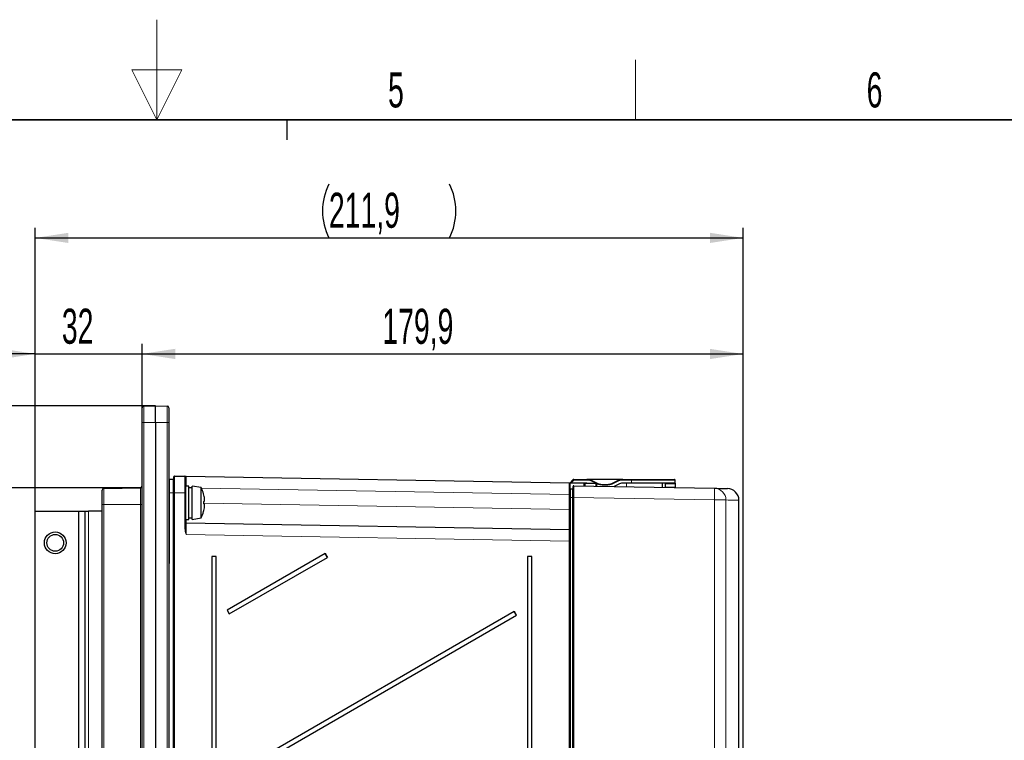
# Model space of a CAD drawing. Header units: millimetres. Extents: x 5 to 418, y 2 to 292.
# Tile 51 of 54: x 203 to 302, y 221 to 292. Entities that reach past the tile are written whole.
import ezdxf

# ---------------------------------------------------------------- set-up
doc = ezdxf.new("R2010")
doc.units = ezdxf.units.MM
doc.layers.add('SLD-0', color=7, linetype='Continuous')
doc.styles.add('SLDTEXTSTYLE0', font='TXT', dxfattribs={"width": 0.605})
doc.dimstyles.new('SLDDIMSTYLE0', dxfattribs={"dimtxt": 3.5, "dimasz": 3.302, "dimexe": 0, "dimexo": 0.0625, "dimgap": 0.875, "dimtad": 1, "dimlfac": 3, "dimrnd": 1e-09, "dimzin": 12, "dimdsep": 46, "dimtxsty": 'SLDTEXTSTYLE0', "dimsah": 1, "dimcen": 0.09, "dimadec": 0, "dimazin": 3, "dimtfac": 1, "dimtofl": 0, "dimtmove": 0, "dimatfit": 3, "dimfxl": 1, "dimfrac": 2, "dimtolj": 1, "dimtzin": 12, "dimarcsym": 0})
doc.dimstyles.new('SLDDIMSTYLE1', dxfattribs={"dimtxt": 3.5, "dimasz": 3.302, "dimexe": 0, "dimexo": 0.0625, "dimgap": 0.875, "dimtad": 1, "dimlfac": 3, "dimrnd": 1e-09, "dimzin": 12, "dimdsep": 46, "dimtxsty": 'SLDTEXTSTYLE0', "dimsah": 1, "dimcen": 0.09, "dimadec": 0, "dimazin": 3, "dimtfac": 1, "dimtmove": 0, "dimatfit": 0, "dimfxl": 1, "dimfrac": 2, "dimtolj": 1, "dimtzin": 12, "dimarcsym": 0})
doc.dimstyles.new('SLDDIMSTYLE2', dxfattribs={"dimtxt": 3.5, "dimasz": 3.302, "dimexe": 0, "dimexo": 0.0625, "dimgap": 0.875, "dimtad": 1, "dimdec": 1, "dimlfac": 3, "dimrnd": 1e-09, "dimzin": 12, "dimdsep": 46, "dimtxsty": 'SLDTEXTSTYLE0', "dimsah": 1, "dimcen": 0.09, "dimadec": 0, "dimazin": 3, "dimtfac": 1, "dimtmove": 0, "dimatfit": 0, "dimfxl": 1, "dimfrac": 2, "dimtolj": 1, "dimtzin": 12, "dimarcsym": 0})
doc.dimstyles.new('SLDDIMSTYLE3', dxfattribs={"dimtxt": 3.5, "dimasz": 3.302, "dimexe": 0, "dimexo": 0.0625, "dimgap": 0.875, "dimtad": 1, "dimdec": 1, "dimlfac": 3, "dimrnd": 1e-09, "dimzin": 12, "dimdsep": 46, "dimtxsty": 'SLDTEXTSTYLE0', "dimsah": 1, "dimcen": 0.09, "dimadec": 0, "dimazin": 3, "dimtfac": 1, "dimtofl": 0, "dimtmove": 0, "dimatfit": 3, "dimfxl": 1, "dimfrac": 2, "dimtolj": 1, "dimtzin": 12, "dimarcsym": 0})

# ---------------------------------------------------------------- blocks, each defined once
blk = doc.blocks.new('_D_1')
at = {"layer": 'SLD-0', "color": 7}
for p, q in [((204.862, 243.458), (204.862, 271.722)), ((275.496, 217.791), (275.496, 271.722)), ((204.862, 270.722), (275.496, 270.722))]:
    blk.add_line(p, q, dxfattribs=at)
for centre, start, end in [((239.535, 273.408), 153.43495, 206.56505), ((240.823, 273.408), 333.43495, 26.56505)]:
    blk.add_arc(centre, 6.006, start, end, dxfattribs=at)
for points in [[(204.862, 270.722), (208.164, 270.214), (208.164, 271.23)], [(275.496, 270.722), (272.194, 271.23), (272.194, 270.214)]]:
    blk.add_solid(points, dxfattribs=at)
at = {"layer": 'SLD-0', "color": 7, "insert": (234.163, 275.234), "char_height": 3.5, "attachment_point": 1, "style": 'SLDTEXTSTYLE0'}
blk.add_mtext('211,9', dxfattribs=at)
blk = doc.blocks.new('_D_2')
at = {"layer": 'SLD-0', "color": 7}
for p, q in [((215.529, 252.291), (215.529, 260.139)), ((275.496, 217.791), (275.496, 260.139)), ((215.529, 259.139), (275.496, 259.139))]:
    blk.add_line(p, q, dxfattribs=at)
for points in [[(215.529, 259.139), (218.831, 258.631), (218.831, 259.647)], [(275.496, 259.139), (272.194, 259.647), (272.194, 258.631)]]:
    blk.add_solid(points, dxfattribs=at)
at = {"layer": 'SLD-0', "color": 7, "insert": (239.497, 263.65), "char_height": 3.5, "attachment_point": 1, "style": 'SLDTEXTSTYLE0'}
blk.add_mtext('179,9', dxfattribs=at)
blk = doc.blocks.new('_D_3')
at = {"layer": 'SLD-0', "color": 7}
for p, q in [((204.862, 243.458), (204.862, 260.147)), ((215.529, 253.771), (215.529, 260.147)), ((204.862, 259.147), (198.512, 259.147)), ((204.862, 259.147), (215.529, 259.147)), ((215.529, 259.147), (221.879, 259.147))]:
    blk.add_line(p, q, dxfattribs=at)
for points in [[(204.862, 259.147), (201.56, 259.655), (201.56, 258.639)], [(215.529, 259.147), (218.831, 258.639), (218.831, 259.655)]]:
    blk.add_solid(points, dxfattribs=at)
at = {"layer": 'SLD-0', "color": 7, "insert": (207.522, 263.659), "char_height": 3.5, "attachment_point": 1, "style": 'SLDTEXTSTYLE0'}
blk.add_mtext('32', dxfattribs=at)
blk = doc.blocks.new('_D_4')
at = {"layer": 'SLD-0', "color": 7}
for p, q in [((192.949, 253.958), (192.949, 267.985)), ((216.862, 253.958), (191.949, 253.958)), ((192.949, 245.789), (192.949, 253.958)), ((215.365, 245.789), (191.949, 245.789)), ((192.949, 245.789), (192.949, 239.439))]:
    blk.add_line(p, q, dxfattribs=at)
for points in [[(192.949, 253.958), (193.457, 257.26), (192.441, 257.26)], [(192.949, 245.789), (192.441, 242.487), (193.457, 242.487)]]:
    blk.add_solid(points, dxfattribs=at)
at = {"layer": 'SLD-0', "color": 7, "insert": (188.438, 258.627), "char_height": 3.5, "attachment_point": 1, "rotation": 90, "style": 'SLDTEXTSTYLE0'}
blk.add_mtext('24,5', dxfattribs=at)
blk = doc.blocks.new('_D_5')
at = {"layer": 'SLD-0', "color": 7}
for p, q in [((215.365, 245.789), (191.822, 245.789)), ((192.822, 245.789), (192.822, 109.125)), ((204.862, 109.125), (191.822, 109.125))]:
    blk.add_line(p, q, dxfattribs=at)
for points in [[(192.822, 245.789), (192.314, 242.487), (193.33, 242.487)], [(192.822, 109.125), (193.33, 112.427), (192.314, 112.427)]]:
    blk.add_solid(points, dxfattribs=at)
at = {"layer": 'SLD-0', "color": 7, "insert": (188.311, 173.446), "char_height": 3.5, "attachment_point": 1, "rotation": 90, "style": 'SLDTEXTSTYLE0'}
blk.add_mtext('410', dxfattribs=at)
blk = doc.blocks.new('_D_6')
at = {"layer": 'SLD-0', "color": 7}
for p, q in [((216.862, 253.958), (178.404, 253.958)), ((179.404, 253.958), (179.404, 78.791)), ((204.129, 78.791), (178.404, 78.791))]:
    blk.add_line(p, q, dxfattribs=at)
for centre, start, end in [((176.719, 167.019), 63.43495, 116.56505), ((176.719, 165.731), 243.43495, 296.56505)]:
    blk.add_arc(centre, 6.006, start, end, dxfattribs=at)
for points in [[(179.404, 253.958), (178.896, 250.656), (179.912, 250.656)], [(179.404, 78.791), (179.912, 82.093), (178.896, 82.093)]]:
    blk.add_solid(points, dxfattribs=at)
at = {"layer": 'SLD-0', "color": 7, "insert": (174.893, 160.359), "char_height": 3.5, "attachment_point": 1, "rotation": 90, "style": 'SLDTEXTSTYLE0'}
blk.add_mtext('525,5', dxfattribs=at)

msp = doc.modelspace()

# ---------------------------------------------------------------- linework, layer by layer
at = {"color": 7, "linetype": 'Continuous', "lineweight": 25}
for p, q in [((215.5291, 252.2914), (215.5291, 253.771)), ((215.6929, 253.9376), (216.8624, 253.9581)), ((216.8624, 252.2914), (216.8624, 253.9581)), ((216.8624, 253.9581), (218.032, 253.9376)), ((218.1958, 253.771), (218.1958, 252.2914)), ((215.5291, 82.2914), (215.5291, 252.2914)), ((216.8624, 252.2914), (216.8624, 82.2914)), ((218.1958, 252.2914), (218.1958, 82.2914)), ((218.6291, 246.6247), (218.2624, 246.6247)), ((218.6958, 245.2905), (218.6958, 246.8902)), ((218.7636, 246.9569), (219.7969, 246.9388)), ((219.8624, 246.8722), (219.8624, 245.2724)), ((219.9279, 246.9365), (258.1303, 246.2697)), ((258.1958, 246.2577), (258.5429, 246.6049)), ((258.5901, 246.6244), (259.8998, 246.6244)), ((263.4918, 246.6244), (259.8998, 246.6244)), ((263.4918, 246.6244), (264.3624, 246.6244)), ((264.3624, 246.6244), (268.6291, 246.6244)), ((211.6929, 245.7244), (215.3653, 245.7885)), ((220.1958, 245.9581), (219.8624, 245.9581)), ((220.1958, 244.2914), (220.1958, 245.9581)), ((220.5124, 245.7914), (220.1958, 245.7914)), ((221.4191, 245.7982), (220.5124, 245.9581)), ((220.5124, 244.2914), (220.5124, 245.9581)), ((221.4191, 244.2914), (221.4191, 245.7982)), ((258.2901, 246.2577), (258.1958, 246.2577)), ((258.1958, 246.2031), (258.1958, 246.2577)), ((258.1958, 246.2031), (258.1958, 245.5962)), ((258.1958, 244.825), (258.1958, 245.5962)), ((258.4613, 245.6593), (258.2636, 245.6628)), ((259.8185, 246.2577), (258.2901, 246.2577)), ((258.5291, 244.8178), (258.5291, 245.9176)), ((258.597, 245.9843), (272.6336, 245.7344)), ((259.5992, 246.1902), (259.5972, 245.9665)), ((259.667, 246.2569), (259.7155, 246.2569)), ((259.7155, 246.2569), (260.7969, 246.238)), ((260.3224, 246.5307), (260.9928, 246.2181)), ((260.8624, 246.1713), (260.8624, 245.944)), ((261.4154, 246.1244), (261.9761, 246.1244)), ((262.3987, 246.2181), (263.0691, 246.5307)), ((263.1504, 246.164), (262.6117, 245.9128)), ((264.3624, 246.2577), (263.5731, 246.2577)), ((268.6958, 246.2577), (264.3624, 246.2577)), ((267.4624, 245.8265), (267.4624, 246.2577)), ((267.6958, 246.2577), (267.6974, 246.164)), ((267.6974, 246.164), (267.7029, 245.8514)), ((267.7029, 245.8514), (267.7034, 245.8222)), ((268.6958, 246.2577), (268.6958, 246.5577)), ((268.6958, 246.2577), (268.6958, 246.164)), ((268.6958, 246.164), (268.6958, 245.8514)), ((268.6958, 245.8514), (268.6958, 245.8045)), ((211.5291, 244.1247), (211.5291, 245.5578)), ((218.6958, 89.7774), (218.6958, 245.2905)), ((219.8624, 245.2724), (219.8624, 241.6768)), ((221.6576, 245.1755), (221.6596, 245.176)), ((258.1958, 241.2422), (258.1958, 244.825)), ((258.5291, 113.4036), (258.5291, 244.8178)), ((211.5291, 109.4581), (211.5291, 244.1247)), ((220.1958, 242.6247), (220.1958, 244.2914)), ((220.5124, 242.6247), (220.5124, 244.2914)), ((221.4191, 242.7846), (221.4191, 244.2914)), ((221.6708, 244.4124), (221.7593, 244.4361)), ((221.7593, 244.1467), (221.6708, 244.1704)), ((275.0716, 218.8355), (275.0716, 244.5449)), ((204.8624, 109.1247), (204.8624, 243.4581)), ((204.8624, 243.4581), (209.1958, 243.4581)), ((209.1958, 243.4581), (209.1958, 109.1247)), ((209.1958, 243.4581), (209.8624, 243.4581)), ((209.8624, 109.1247), (209.8624, 243.4581)), ((209.8624, 243.4581), (210.1958, 243.4581)), ((211.5291, 243.4581), (210.1958, 243.4581)), ((220.1958, 242.7914), (220.5124, 242.7914)), ((220.5124, 242.6247), (221.4191, 242.7846)), ((221.6596, 243.4067), (221.6576, 243.4073)), ((219.8624, 242.6247), (220.1958, 242.6247)), ((219.9279, 242.2902), (258.1303, 241.6234)), ((258.1958, 241.2422), (258.1958, 240.4569)), ((258.1958, 240.4569), (258.1958, 113.6957)), ((222.4708, 238.9247), (222.4708, 93.2914)), ((222.9117, 238.9247), (222.4708, 238.9247)), ((222.9117, 93.2914), (222.9117, 238.9247)), ((233.7933, 239.2126), (224.0116, 233.5651)), ((224.2282, 233.1898), (234.01, 238.8373)), ((234.01, 238.8373), (233.7933, 239.2126)), ((253.9708, 238.9247), (253.9708, 114.0581)), ((254.4117, 238.9247), (253.9708, 238.9247)), ((254.4117, 114.0581), (254.4117, 238.9247)), ((224.0116, 233.5651), (224.2282, 233.1898)), ((252.6544, 233.4366), (224.0116, 216.8996)), ((224.2282, 216.5243), (252.871, 233.0613)), ((252.871, 233.0613), (252.6544, 233.4366))]:
    msp.add_line(p, q, dxfattribs=at)
at = {"color": 7, "linetype": 'Continuous', "lineweight": 18}
for p, q in [((215.6929, 253.9376), (215.6929, 252.2914)), ((218.032, 252.2914), (218.032, 253.9376)), ((215.5291, 252.2914), (215.6929, 252.2914)), ((216.8624, 252.2914), (215.6929, 252.2914)), ((215.6929, 252.2914), (215.6929, 82.2914)), ((218.032, 252.2914), (216.8624, 252.2914)), ((218.032, 82.2914), (218.032, 252.2914)), ((218.1958, 252.2914), (218.032, 252.2914)), ((218.2624, 246.6247), (218.2624, 245.2914)), ((218.6291, 245.2914), (218.6291, 246.6247)), ((258.5429, 246.6049), (258.5901, 246.5577)), ((258.5901, 246.5577), (258.5901, 246.6244)), ((259.8998, 246.5577), (259.8998, 246.6244)), ((263.4918, 246.5577), (263.4918, 246.6244)), ((264.3624, 246.5577), (264.3624, 246.6244)), ((211.6929, 245.7244), (211.6929, 244.1247)), ((215.3653, 244.1247), (215.3653, 245.7885)), ((258.1303, 245.1032), (221.4462, 245.7436)), ((258.2636, 245.6628), (258.2636, 244.825)), ((258.5901, 246.5577), (258.2901, 246.2577)), ((258.4613, 244.825), (258.4613, 245.6593)), ((259.8998, 246.5577), (258.5901, 246.5577)), ((259.6477, 246.1902), (259.5992, 246.1902)), ((259.6496, 245.9656), (259.6477, 246.1902)), ((259.716, 246.2373), (259.7184, 245.9643)), ((260.7974, 246.2185), (259.716, 246.2373)), ((260.2942, 246.4703), (260.3224, 246.5307)), ((260.7922, 246.2381), (260.2942, 246.4703)), ((260.7974, 245.9451), (260.7974, 246.2185)), ((260.9646, 246.1577), (260.8489, 246.2116)), ((260.9646, 246.1577), (260.9928, 246.2181)), ((261.4154, 246.0577), (261.4154, 246.1244)), ((261.9761, 246.0577), (261.4154, 246.0577)), ((261.9761, 246.0577), (261.9761, 246.1244)), ((262.4269, 246.1577), (262.3987, 246.2181)), ((263.0973, 246.4703), (262.4269, 246.1577)), ((263.0973, 246.4703), (263.0691, 246.5307)), ((264.3624, 246.5577), (263.4918, 246.5577)), ((263.8624, 245.8906), (263.8624, 246.2577)), ((268.6958, 246.5577), (264.3624, 246.5577)), ((264.3624, 246.2577), (264.3624, 246.5577)), ((267.6974, 246.164), (268.6958, 246.164)), ((267.7029, 245.8514), (268.6958, 245.8514)), ((218.2624, 245.2914), (218.1958, 245.2914)), ((218.2624, 245.2914), (218.2624, 238.2638)), ((218.6291, 245.2914), (218.2624, 245.2914)), ((218.6958, 245.2914), (218.6291, 245.2914)), ((218.6291, 89.5221), (218.6291, 245.2914)), ((218.6958, 245.2905), (218.7636, 245.2905)), ((218.7636, 245.2905), (218.7636, 89.7774)), ((219.797, 245.2724), (218.7636, 245.2905)), ((219.797, 241.6768), (219.797, 245.2724)), ((219.8624, 245.2724), (219.797, 245.2724)), ((258.1303, 243.6231), (258.1303, 245.1032)), ((258.1303, 245.1032), (258.1958, 245.1032)), ((258.2636, 244.825), (258.2636, 114.3184)), ((258.4613, 244.825), (258.2636, 244.825)), ((258.4613, 244.825), (258.5291, 244.825)), ((258.4613, 114.3184), (258.4613, 244.825)), ((258.5291, 244.8178), (258.597, 244.8178)), ((258.597, 244.8178), (258.597, 113.4036)), ((272.6335, 244.5679), (258.597, 244.8178)), ((211.5291, 244.1247), (211.6929, 244.1247)), ((215.3653, 244.1247), (211.6929, 244.1247)), ((211.6929, 244.1247), (211.6929, 109.4581)), ((215.3653, 244.1247), (215.5291, 244.1247)), ((215.3653, 109.4581), (215.3653, 244.1247)), ((221.6728, 244.2595), (258.1303, 243.6231)), ((258.1303, 243.6231), (258.1958, 243.6231)), ((272.6335, 213.2477), (272.6335, 244.5679)), ((273.7749, 244.5679), (272.6335, 244.5679)), ((273.7749, 244.5679), (273.7749, 213.2145)), ((210.1958, 243.4581), (210.1958, 109.1247)), ((219.797, 241.6768), (219.8624, 241.6768)), ((258.1303, 240.4569), (219.9279, 241.1238)), ((258.1303, 113.6957), (258.1303, 240.4569)), ((258.1303, 240.4569), (258.1958, 240.4569)), ((218.1958, 238.319), (218.2624, 238.2638)), ((218.2624, 238.2638), (218.1958, 238.27)), ((218.2624, 238.2638), (218.1958, 238.1971))]:
    msp.add_line(p, q, dxfattribs=at)
at = {"color": 7, "linetype": 'Continuous', "lineweight": 25, "flags": 128}
msp.add_lwpolyline([(259.9107, 246.2535), (259.873, 246.2562), (259.8185, 246.2577)], dxfattribs=at)
at = {"color": 7, "linetype": 'Continuous', "lineweight": 18, "flags": 128}
msp.add_lwpolyline([(258.1958, 244.825), (258.1971, 244.825), (258.201, 244.825), (258.2073, 244.825), (258.2157, 244.825), (258.226, 244.825), (258.2377, 244.825), (258.2505, 244.825), (258.2636, 244.825)], dxfattribs=at)
at = {"color": 7, "linetype": 'Continuous', "lineweight": 25}
for radius in [1.0833, 0.8333]:
    msp.add_circle((206.8624, 240.2914), radius, dxfattribs=at)
for centre, radius, start, end in [((215.6958, 253.771), 0.1667, 91, 180), ((218.0291, 253.771), 0.1667, 0, 89), ((218.2624, 246.5581), 0.0667, 90, 180), ((218.6291, 246.6914), 0.0667, 270, 0), ((218.7624, 246.8902), 0.0667, 89, 180), ((219.7958, 246.8722), 0.0667, 0, 89), ((258.5901, 246.5577), 0.0667, 90, 135), ((259.8998, 245.6244), 1, 65, 90), ((263.4918, 245.6244), 1, 90, 115), ((268.6291, 246.5577), 0.0667, 0, 90), ((211.6958, 245.5578), 0.1667, 91, 180), ((215.3624, 245.9552), 0.1667, 271, 0), ((218.4458, 244.2914), 3.3333, 15.390219, 26.874607), ((258.1291, 246.2031), 0.0667, 0, 89), ((258.2624, 245.5962), 0.0667, 88.98, 180), ((258.4624, 245.726), 0.0667, 268.98, 0), ((258.5958, 245.9176), 0.0667, 88.98, 180), ((259.6658, 246.1902), 0.0667, 89.001065, 180.001116), ((260.7958, 246.1713), 0.0667, 0, 89.000038), ((261.4154, 247.1244), 1, 245, 270), ((261.9761, 247.1244), 1, 270, 295), ((263.5731, 245.2577), 1, 90, 115), ((273.9053, 244.5449), 1.1667, 0.032599, 88.98), ((218.4191, 244.293), 3.3566, 6.595172, 15.24344), ((219.1121, 244.4302), 2.653, 2.368184, 5.369384), ((218.4191, 244.2898), 3.3566, 344.75656, 353.404828), ((218.2222, 244.2914), 3.4507, 357.990797, 2.009203), ((219.1121, 244.1525), 2.653, 354.630616, 357.631816), ((220.2586, 244.5397), 1.5043, 356.050821, 0.006952), ((220.2586, 244.0431), 1.5043, 359.993048, 3.949179), ((218.4458, 244.2914), 3.3333, 333.125393, 344.609781), ((219.9291, 242.3569), 0.0667, 180, 269), ((258.1291, 241.5568), 0.0667, 0, 89), ((249.8897, 248.2527), 18.4612, 209.319609, 210.664467), ((268.7508, 242.4767), 18.4612, 209.319609, 210.664467)]:
    msp.add_arc(centre, radius, start, end, dxfattribs=at)
at = {"color": 7, "linetype": 'Continuous', "lineweight": 18}
for centre, radius, start, end in [((479.5401, 246.4016), 259.6127, 179.881941, 180.097892), ((259.7143, 246.1902), 0.0667, 89.001065, 180.001116), ((259.7068, 246.1775), 0.0605, 81.314204, 167.896904), ((259.5505, 246.243), 0.1656, 358.032871, 4.79461), ((259.8998, 245.6244), 0.9333, 65, 90), ((260.6319, 246.2242), 0.1656, 358.032871, 4.79461), ((260.8046, 246.1599), 0.059, 11.138412, 96.985726), ((261.4154, 247.1244), 1.0667, 245, 270), ((261.9761, 247.1244), 1.0667, 270, 295), ((263.4918, 245.6244), 0.9333, 90, 115), ((256.1881, 245.1522), 16.4557, 357.965268, 2.027594), ((272.6106, 244.5703), 1.1643, 359.881817, 88.870635), ((504.9073, 241.6995), 284.9799, 179.881228, 180.115751)]:
    msp.add_arc(centre, radius, start, end, dxfattribs=at)
for centre, major_axis, ratio, start_param, end_param in [((218.7624, 245.29), (0.0012, 1.6669), 0.0007162, 4.7126896, 6.2831733), ((219.7958, 245.2719), (0.0012, 1.6669), 0.0007162, 4.7126896, 6.2831733), ((258.1291, 245.1029), (0.0012, 1.1668), 0.0009969, 4.7126772, 6.2831689), ((258.5958, 244.8175), (0.0012, 1.1668), 0.0010132, 4.7126878, 6.2831683), ((258.1291, 243.6237), (-0.0012, 2.0003), 0.0005815, 3.1415822, 4.7120739), ((219.9291, 244.2905), (0.0012, 2.0003), 0.0005815, 2.554917, 3.1415828), ((258.1291, 240.4566), (0.0012, 1.1668), 0.0010232, 4.7126848, 6.2831685)]:
    msp.add_ellipse(centre, major_axis=major_axis, ratio=ratio, start_param=start_param, end_param=end_param, dxfattribs=at)
at = {"color": 7, "linetype": 'Continuous', "lineweight": 25}
for points, knots in [([(219.7969, 246.9388), (219.8065, 246.9387), (219.8229, 246.9384), (219.8833, 246.9373), (219.9158, 246.9368), (219.9275, 246.9366), (219.9279, 246.9365)], [0, 0, 0, 0, 0.4727286, 0.8122043, 0.9932844, 1, 1, 1, 1]), ([(272.6336, 245.7344), (272.9453, 245.7288), (273.4776, 245.7194), (273.8222, 245.7132), (273.9563, 245.7108), (273.9214, 245.7115), (273.9191, 245.7115)], [0, 0, 0, 0, 0.4056383, 0.6927469, 0.9798555, 1, 1, 1, 1])]:
    msp.add_open_spline(points, degree=3, knots=knots, dxfattribs=at)
at = {"color": 7, "linetype": 'Continuous', "lineweight": 18}
for points, knots in [([(275.0707, 244.5449), (275.0709, 244.5449), (275.1021, 244.5444), (274.9661, 244.5468), (274.6226, 244.5529), (274.0879, 244.5624), (273.7749, 244.5679)], [0, 0, 0, 0, 0.0024454, 0.2946446, 0.5870307, 1, 1, 1, 1]), ([(219.9279, 241.1238), (219.9275, 241.125), (219.9158, 241.1587), (219.8833, 241.2534), (219.8229, 241.4331), (219.8065, 241.5871), (219.797, 241.6768)], [0, 0, 0, 0, 0.0067172, 0.1877557, 0.5271624, 1, 1, 1, 1]), ([(219.9279, 241.1238), (219.9277, 241.1251), (219.9218, 241.1608), (219.9058, 241.2603), (219.876, 241.4438), (219.8674, 241.592), (219.8624, 241.6768)], [0, 0, 0, 0, 0.00703655, 0.19311541, 0.53835863, 1, 1, 1, 1])]:
    msp.add_open_spline(points, degree=3, knots=knots, dxfattribs=at)
at = {"layer": 'SLD-0', "lineweight": 18}
for p, q in [((217, 292.5), (217, 282.5)), ((264.75, 282.5), (264.75, 288.5)), ((219.5, 287.5), (214.5, 287.5)), ((214.5, 287.5), (217, 282.5)), ((217, 282.5), (219.5, 287.5))]:
    msp.add_line(p, q, dxfattribs=at)
at = {"layer": 'SLD-0', "lineweight": 35}
msp.add_line((408, 282.5), (26, 282.5), dxfattribs=at)
at = {"layer": 'SLD-0'}
msp.add_line((230, 280.5), (230, 282.5), dxfattribs=at)
msp.add_line((230, 280.5), (230, 282.5), dxfattribs=at)

# ---------------------------------------------------------------- texts
at = {"layer": 'SLD-0', "char_height": 3.5, "attachment_point": 2, "style": 'SLDTEXTSTYLE0'}
for s, insert in [('5', (240.8527, 287.243)), ('6', (288.6027, 287.243))]:
    msp.add_mtext(s, dxfattribs=dict(at, insert=insert))

# ---------------------------------------------------------------- dimensions: what is measured, and where the dimension line sits
at = {"layer": 'SLD-0', "color": 7}
dim = msp.add_linear_dim(base=(275.4958, 270.722), p1=(204.8624, 243.4581), p2=(275.4958, 217.7914), text='(<>)', dimstyle='SLDDIMSTYLE0', dxfattribs=at)
dim.commit()
dim.dimension.update_dxf_attribs({"geometry": '_D_1', "text_midpoint": (240.1791, 270.722), "dimtype": 160})
for base, p2, dimstyle, picture, middle in [((192.9495, 253.9581), (216.8624, 253.9581), 'SLDDIMSTYLE2', '_D_4', (192.9495, 263.3059)), ((192.8224, 109.1247), (204.8624, 109.1247), 'SLDDIMSTYLE3', '_D_5', (192.8224, 177.4566))]:
    dim = msp.add_linear_dim(base=base, p1=(215.3653, 245.7885), p2=p2, angle=90, dimstyle=dimstyle, dxfattribs=at)
    dim.commit()
    dim.dimension.update_dxf_attribs({"geometry": picture, "text_midpoint": middle, "dimtype": 160})
for base, p1, p2, dimstyle, picture, middle in [((215.5291, 259.1468), (204.8624, 243.4581), (215.5291, 253.771), 'SLDDIMSTYLE1', '_D_3', (210.1958, 259.1468)), ((275.4958, 259.1387), (215.5291, 252.2914), (275.4958, 217.7914), 'SLDDIMSTYLE0', '_D_2', (245.5124, 259.1387))]:
    dim = msp.add_linear_dim(base=base, p1=p1, p2=p2, dimstyle=dimstyle, dxfattribs=at)
    dim.commit()
    dim.dimension.update_dxf_attribs({"geometry": picture, "text_midpoint": middle, "dimtype": 160})
dim = msp.add_linear_dim(base=(179.4043, 78.7914), p1=(216.8624, 253.9581), p2=(204.1291, 78.7914), angle=90, text='(<>)', dimstyle='SLDDIMSTYLE0', dxfattribs=at)
dim.commit()
dim.dimension.update_dxf_attribs({"geometry": '_D_6', "text_midpoint": (179.4043, 166.3747), "dimtype": 160})

doc.saveas('drawing.dxf')
